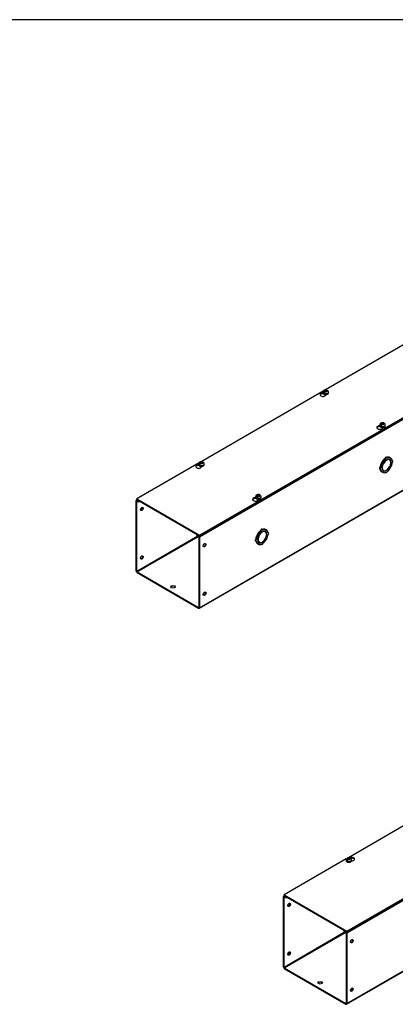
# Model space of a CAD drawing. Header units: inches. Extents: x 1 to 299, y -2 to 199.
# Tile 7 of 10: x 225 to 251, y 132 to 199. Entities that reach past the tile are written whole.
import ezdxf

# ---------------------------------------------------------------- set-up
doc = ezdxf.new("R2010")
doc.units = ezdxf.units.IN
doc.header["$MEASUREMENT"] = 0
for name, color, linetype in [('COM56309-3', 7, 'Continuous'), ('COM70723-6', 7, 'Continuous'), ('Default', 7, 'Continuous'), ('SCS19515', 7, 'Continuous')]:
    doc.layers.add(name, color=color, linetype=linetype)

# ---------------------------------------------------------------- blocks, each defined once
blk = doc.blocks.new('SE5')
at = {"layer": 'COM56309-3', "color": 7, "linetype": 'Continuous'}
for p, q in [((237.178, 163.768), (288.046, 193.137)), ((237.178, 163.722), (288.046, 193.09)), ((254.119, 178.49), (245.777, 173.674)), ((245.634, 173.591), (237.292, 168.775)), ((245.636, 173.418), (245.636, 173.427)), ((245.641, 173.421), (245.636, 173.418)), ((245.813, 173.334), (245.813, 173.363)), ((249.518, 171.178), (249.518, 171.186)), ((249.522, 171.18), (249.518, 171.178)), ((249.695, 171.093), (249.695, 171.122)), ((237.149, 168.692), (232.899, 166.239)), ((237.151, 168.519), (237.151, 168.528)), ((237.156, 168.522), (237.151, 168.519)), ((237.328, 168.435), (237.328, 168.464)), ((232.899, 166.239), (237.178, 163.768)), ((232.899, 166.192), (232.899, 166.239)), ((232.899, 166.192), (237.178, 163.722)), ((241.032, 166.279), (241.032, 166.287)), ((241.037, 166.281), (241.032, 166.279)), ((241.209, 166.194), (241.209, 166.223)), ((237.178, 163.722), (237.178, 163.768))]:
    blk.add_line(p, q, dxfattribs=at)
for centre, start_param, end_param in [((245.612, 173.349), 1.535805, 6.405229), ((245.612, 173.302), 1.448753, 2.938903), ((249.493, 171.108), 1.535805, 6.405229), ((249.493, 171.061), 1.448753, 2.941717), ((237.126, 168.45), 1.535805, 6.405229), ((237.126, 168.403), 1.448753, 2.938903), ((241.008, 166.209), 1.535805, 6.405229), ((241.008, 166.162), 1.448753, 2.941717)]:
    blk.add_ellipse(centre, major_axis=(0.203, 0), ratio=0.57735, start_param=start_param, end_param=end_param, dxfattribs=at)
at = {"layer": 'COM70723-6', "color": 7, "linetype": 'Continuous'}
for p, q in [((288.09, 193.02), (237.178, 163.626)), ((237.161, 158.782), (288.072, 188.175)), ((237.178, 158.821), (288.09, 188.215)), ((249.415, 171.17), (249.305, 171.106)), ((249.675, 168.703), (249.624, 168.732)), ((249.624, 168.732), (249.687, 168.697)), ((249.677, 168.707), (249.626, 168.736)), ((249.689, 168.7), (249.626, 168.736)), ((249.675, 168.703), (249.738, 168.667)), ((249.739, 168.67), (249.677, 168.707)), ((249.738, 168.667), (249.687, 168.697)), ((249.739, 168.67), (249.689, 168.7)), ((249.913, 168.973), (249.862, 169.003)), ((249.943, 168.871), (249.927, 168.88)), ((249.988, 169.053), (249.938, 169.082)), ((249.943, 168.871), (249.943, 168.891)), ((249.971, 168.908), (249.971, 168.887)), ((250.163, 168.9), (250.113, 168.929)), ((250.237, 169.03), (250.175, 168.922)), ((250.177, 168.921), (250.175, 168.922)), ((250.177, 168.921), (250.24, 169.029)), ((250.237, 169.03), (250.186, 169.06)), ((250.24, 169.029), (250.237, 169.03)), ((250.266, 168.737), (250.247, 168.748)), ((250.249, 168.727), (250.266, 168.737)), ((250.266, 168.705), (250.249, 168.694)), ((250.384, 168.825), (250.35, 168.845)), ((249.48, 168.29), (249.531, 168.26)), ((249.562, 168.365), (249.511, 168.395)), ((249.675, 168.056), (249.624, 168.085)), ((249.648, 168.38), (249.666, 168.391)), ((249.666, 168.358), (249.648, 168.348)), ((249.666, 168.391), (249.649, 168.4)), ((249.738, 168.164), (249.675, 168.056)), ((249.677, 168.055), (249.675, 168.056)), ((249.677, 168.055), (249.739, 168.163)), ((249.7, 168.215), (249.751, 168.185)), ((249.739, 168.163), (249.738, 168.164)), ((249.892, 168.052), (249.926, 168.032)), ((249.943, 168.178), (249.924, 168.189)), ((249.943, 168.178), (249.943, 168.198)), ((249.971, 168.214), (249.971, 168.194)), ((250.175, 168.415), (250.163, 168.422)), ((250.177, 168.418), (250.164, 168.425)), ((250.175, 168.415), (250.237, 168.378)), ((250.24, 168.382), (250.177, 168.418)), ((232.855, 161.317), (232.855, 166.122)), ((232.913, 166.184), (232.873, 166.161)), ((232.895, 166.099), (232.916, 166.111)), ((232.895, 161.294), (232.895, 166.099)), ((232.938, 166.17), (232.916, 166.157)), ((232.916, 166.157), (233.032, 166.09)), ((232.916, 166.111), (233.032, 166.044)), ((233.054, 166.103), (233.032, 166.09)), ((233.032, 166.044), (233.032, 166.09)), ((233.094, 166.08), (233.032, 166.044)), ((240.93, 166.271), (240.82, 166.207)), ((241.428, 164.074), (241.377, 164.104)), ((241.458, 163.972), (241.441, 163.981)), ((241.503, 164.154), (241.452, 164.183)), ((241.458, 163.972), (241.458, 163.992)), ((241.486, 164.009), (241.486, 163.988)), ((241.678, 164.001), (241.627, 164.03)), ((241.752, 164.131), (241.69, 164.023)), ((241.692, 164.022), (241.69, 164.023)), ((241.692, 164.022), (241.754, 164.13)), ((241.752, 164.131), (241.701, 164.161)), ((241.754, 164.13), (241.752, 164.131)), ((241.899, 163.926), (241.864, 163.946)), ((237.077, 163.708), (232.895, 161.294)), ((232.916, 161.258), (237.118, 163.684)), ((237.002, 163.798), (237.024, 163.811)), ((237.002, 163.798), (237.118, 163.731)), ((237.002, 163.752), (237.002, 163.798)), ((237.002, 163.752), (237.118, 163.685)), ((237.118, 163.731), (237.14, 163.744)), ((237.138, 163.649), (237.138, 158.844)), ((237.178, 163.626), (237.178, 158.821)), ((240.995, 163.391), (241.045, 163.361)), ((241.077, 163.466), (241.026, 163.496)), ((241.189, 163.804), (241.139, 163.833)), ((241.139, 163.833), (241.201, 163.798)), ((241.192, 163.808), (241.141, 163.837)), ((241.203, 163.801), (241.141, 163.837)), ((241.163, 163.481), (241.181, 163.492)), ((241.181, 163.459), (241.163, 163.449)), ((241.181, 163.492), (241.164, 163.501)), ((241.189, 163.804), (241.252, 163.768)), ((241.252, 163.265), (241.189, 163.157)), ((241.254, 163.771), (241.192, 163.808)), ((241.192, 163.156), (241.254, 163.264)), ((241.252, 163.768), (241.201, 163.798)), ((241.254, 163.771), (241.203, 163.801)), ((241.215, 163.316), (241.266, 163.286)), ((241.254, 163.264), (241.252, 163.265)), ((241.458, 163.279), (241.439, 163.29)), ((241.458, 163.279), (241.458, 163.299)), ((241.486, 163.315), (241.486, 163.295)), ((241.69, 163.516), (241.677, 163.523)), ((241.692, 163.519), (241.679, 163.526)), ((241.69, 163.516), (241.752, 163.479)), ((241.754, 163.483), (241.692, 163.519)), ((241.781, 163.838), (241.762, 163.849)), ((241.763, 163.828), (241.781, 163.838)), ((241.781, 163.806), (241.763, 163.795)), ((241.189, 163.157), (241.139, 163.187)), ((241.192, 163.156), (241.189, 163.157)), ((241.407, 163.153), (241.441, 163.133)), ((232.916, 161.258), (237.118, 158.832)), ((232.916, 161.212), (237.118, 158.786)), ((237.138, 158.844), (237.118, 158.832))]:
    blk.add_line(p, q, dxfattribs=at)
for centre, major_axis, start_param, end_param in [((249.906, 168.572), (-0.281, -0.487), 4.716752, 5.386446), ((249.957, 168.543), (-0.281, -0.487), 4.716752, 5.386446), ((249.906, 168.572), (0.281, 0.487), 0.896739, 1.566433), ((249.957, 168.543), (-0.219, -0.379), 4.716752, 5.452057), ((249.957, 168.543), (-0.206, -0.357), 3.975495, 5.449283), ((249.957, 168.543), (0.281, 0.487), 0.896739, 1.566433), ((249.906, 168.572), (-0.206, -0.357), 4.707761, 4.717017), ((249.957, 168.543), (0.219, 0.379), 0.831128, 1.566433), ((249.906, 169.028), (-0.0312, -0.0541), 3.141593, 5.497787), ((249.957, 168.999), (-0.0313, -0.0541), 2.356194, 5.497787), ((249.957, 168.543), (-0.206, -0.357), 2.404698, 3.878487), ((249.957, 168.543), (0.219, 0.379), 0.004363, 0.739668), ((249.957, 168.543), (0.206, 0.357), 3.975495, 5.449283), ((249.906, 168.572), (0.281, 0.487), 0.004363, 0.620067), ((249.957, 168.543), (0.281, 0.487), 0.004363, 0.674057), ((249.906, 168.572), (-0.206, -0.357), 3.141593, 3.271499), ((249.906, 168.572), (0.219, 0.379), 5.920402, 6.166551), ((249.957, 168.543), (0.219, 0.379), 5.543517, 6.278822), ((249.957, 168.543), (0.219, 0.379), 4.716752, 5.452057), ((249.957, 168.543), (0.281, 0.487), 5.609128, 6.278822), ((249.957, 168.543), (0.281, 0.487), 4.716752, 5.386446), ((250.353, 168.771), (-0.0312, -0.0541), 0.785398, 3.926991), ((249.511, 168.344), (0.0313, 0.0541), 0.785398, 3.141593), ((249.906, 168.572), (-0.281, -0.487), 5.663118, 6.278822), ((249.562, 168.314), (0.0312, 0.0541), 0.785398, 3.926991), ((249.957, 168.543), (-0.281, -0.487), 5.609128, 6.278822), ((249.957, 168.543), (-0.219, -0.379), 5.543517, 6.278822), ((249.957, 168.543), (0.206, 0.357), 2.404698, 3.878487), ((249.906, 168.572), (0.206, 0.357), 3.011687, 3.141593), ((249.957, 168.543), (-0.281, -0.487), 0.004363, 0.674057), ((249.906, 168.572), (-0.219, -0.379), 0.116634, 0.362783), ((249.957, 168.543), (-0.219, -0.379), 0.004363, 0.739668), ((249.957, 168.086), (0.0312, 0.0541), 2.356194, 5.497787), ((249.957, 168.543), (-0.219, -0.379), 0.831128, 1.566433), ((249.957, 168.543), (-0.281, -0.487), 0.896739, 1.566433), ((232.916, 166.087), (0.043, -0.0745), 2.356194, 3.926991), ((232.916, 166.087), (0.0145, -0.0251), 2.356194, 3.926991), ((233.209, 165.58), (-0.066, -0.115), 0.307887, 2.833706), ((241.421, 163.673), (0.281, 0.487), 0.896739, 1.566433), ((241.472, 163.644), (-0.206, -0.357), 3.975495, 5.449283), ((241.472, 163.644), (0.281, 0.487), 0.896739, 1.566433), ((241.472, 163.644), (0.219, 0.379), 0.831128, 1.566433), ((241.421, 164.129), (-0.0312, -0.0541), 3.141593, 5.497787), ((241.472, 164.1), (-0.0313, -0.0541), 2.356194, 5.497787), ((241.472, 163.644), (-0.206, -0.357), 2.404698, 3.878487), ((241.472, 163.644), (0.219, 0.379), 0.004363, 0.739668), ((241.421, 163.673), (0.281, 0.487), 0.004363, 0.620067), ((241.472, 163.644), (0.281, 0.487), 0.004363, 0.674057), ((241.421, 163.673), (-0.206, -0.357), 3.141593, 3.271499), ((241.421, 163.673), (0.219, 0.379), 5.920402, 6.166551), ((241.472, 163.644), (0.219, 0.379), 5.543517, 6.278822), ((241.472, 163.644), (0.281, 0.487), 5.609128, 6.278822), ((241.867, 163.872), (-0.0312, -0.0541), 0.785398, 3.926991), ((237.118, 163.661), (-0.043, 0.0745), 3.926991, 5.497787), ((237.118, 163.661), (-0.0145, 0.0251), 3.926991, 5.497787), ((237.492, 163.107), (0.066, 0.115), 3.44948, 5.975298), ((241.026, 163.445), (0.0313, 0.0541), 0.785398, 3.141593), ((241.421, 163.673), (-0.281, -0.487), 4.716752, 5.386446), ((241.421, 163.673), (-0.281, -0.487), 5.663118, 6.278822), ((241.077, 163.415), (0.0312, 0.0541), 0.785398, 3.926991), ((241.472, 163.644), (-0.281, -0.487), 4.716752, 5.386446), ((241.472, 163.644), (-0.281, -0.487), 5.609128, 6.278822), ((241.472, 163.644), (-0.219, -0.379), 4.716752, 5.452057), ((241.472, 163.644), (-0.219, -0.379), 5.543517, 6.278822), ((241.472, 163.644), (0.206, 0.357), 2.404698, 3.878487), ((241.421, 163.673), (0.206, 0.357), 3.011687, 3.141593), ((241.421, 163.673), (-0.206, -0.357), 4.707761, 4.717017), ((241.421, 163.673), (-0.219, -0.379), 0.116634, 0.362783), ((241.472, 163.644), (-0.219, -0.379), 0.004363, 0.739668), ((241.472, 163.187), (0.0312, 0.0541), 2.356194, 5.497787), ((241.472, 163.644), (0.206, 0.357), 3.975495, 5.449283), ((241.472, 163.644), (-0.219, -0.379), 0.831128, 1.566433), ((241.472, 163.644), (-0.281, -0.487), 0.896739, 1.566433), ((241.472, 163.644), (0.219, 0.379), 4.716752, 5.452057), ((241.472, 163.644), (0.281, 0.487), 4.716752, 5.386446), ((241.472, 163.644), (-0.281, -0.487), 0.004363, 0.674057), ((233.209, 162.267), (-0.066, -0.115), 0.307887, 2.833706), ((232.916, 161.282), (-0.043, 0.0745), 0.785398, 2.356194), ((232.916, 161.282), (-0.0145, 0.0251), 0.785398, 2.356194), ((235.37, 160.203), (0.156, 0), 0.260902, 2.88069), ((237.492, 159.795), (0.067, 0.115), 3.44948, 5.975298), ((237.118, 158.856), (-0.0145, 0.0251), 2.356194, 3.926991), ((237.118, 158.856), (-0.043, 0.0745), 2.356194, 3.926991)]:
    blk.add_ellipse(centre, major_axis=major_axis, ratio=0.57735, start_param=start_param, end_param=end_param, dxfattribs=at)
for centre, major_axis in [((233.249, 165.557), (-0.066, -0.115)), ((237.532, 163.084), (0.066, 0.115)), ((233.249, 162.244), (-0.066, -0.115)), ((235.37, 160.249), (0.156, 0)), ((237.532, 159.771), (0.067, 0.115))]:
    blk.add_ellipse(centre, major_axis=major_axis, ratio=0.57735, dxfattribs=at)
at = {"layer": 'SCS19515', "color": 7, "linetype": 'Continuous'}
for p, q in [((245.617, 173.529), (245.617, 173.48)), ((245.724, 173.52), (245.653, 173.479)), ((245.748, 173.595), (245.717, 173.577)), ((245.748, 173.635), (245.818, 173.635)), ((245.748, 173.595), (245.748, 173.635)), ((245.748, 173.595), (245.748, 173.544)), ((245.748, 173.574), (245.818, 173.574)), ((245.76, 173.552), (245.79, 173.57)), ((245.86, 173.57), (245.79, 173.57)), ((245.848, 173.653), (245.818, 173.635)), ((245.818, 173.574), (245.818, 173.635)), ((245.86, 173.598), (245.818, 173.574)), ((245.86, 173.61), (245.891, 173.628)), ((245.86, 173.61), (245.86, 173.57)), ((245.992, 173.48), (245.992, 173.529)), ((249.498, 171.288), (249.498, 171.239)), ((249.606, 171.279), (249.534, 171.238)), ((249.629, 171.354), (249.599, 171.336)), ((249.629, 171.394), (249.699, 171.394)), ((249.629, 171.354), (249.629, 171.394)), ((249.629, 171.354), (249.629, 171.303)), ((249.629, 171.333), (249.699, 171.333)), ((249.641, 171.312), (249.672, 171.329)), ((249.741, 171.329), (249.672, 171.329)), ((249.73, 171.412), (249.699, 171.394)), ((249.699, 171.333), (249.699, 171.394)), ((249.741, 171.357), (249.699, 171.333)), ((249.741, 171.37), (249.772, 171.387)), ((249.741, 171.37), (249.741, 171.329)), ((249.873, 171.239), (249.873, 171.288)), ((237.131, 168.63), (237.131, 168.581)), ((237.239, 168.621), (237.168, 168.58)), ((237.263, 168.696), (237.232, 168.678)), ((237.263, 168.736), (237.332, 168.736)), ((237.263, 168.696), (237.263, 168.736)), ((237.263, 168.696), (237.263, 168.645)), ((237.263, 168.675), (237.332, 168.675)), ((237.274, 168.653), (237.305, 168.671)), ((237.375, 168.671), (237.305, 168.671)), ((237.363, 168.754), (237.332, 168.736)), ((237.332, 168.675), (237.332, 168.736)), ((237.375, 168.699), (237.332, 168.675)), ((237.375, 168.711), (237.406, 168.729)), ((237.375, 168.711), (237.375, 168.671)), ((237.506, 168.581), (237.506, 168.63)), ((241.013, 166.389), (241.013, 166.34)), ((241.12, 166.38), (241.049, 166.339)), ((241.144, 166.455), (241.113, 166.437)), ((241.144, 166.495), (241.214, 166.495)), ((241.144, 166.455), (241.144, 166.495)), ((241.144, 166.455), (241.144, 166.404)), ((241.144, 166.434), (241.214, 166.434)), ((241.156, 166.413), (241.187, 166.43)), ((241.256, 166.43), (241.187, 166.43)), ((241.244, 166.513), (241.214, 166.495)), ((241.214, 166.434), (241.214, 166.495)), ((241.256, 166.458), (241.214, 166.434)), ((241.256, 166.471), (241.287, 166.488)), ((241.256, 166.471), (241.256, 166.43)), ((241.388, 166.34), (241.388, 166.389))]:
    blk.add_line(p, q, dxfattribs=at)
for centre, radius, start, end in [((245.795, 173.456), 0.144, 122.64314, 170.97254), ((245.837, 173.431), 0.144, 122.64346, 170.97222), ((245.866, 173.531), 0.125, 359.3836, 52.6498), ((249.676, 171.215), 0.144, 122.64314, 170.97254), ((249.718, 171.191), 0.144, 122.64346, 170.97222), ((249.747, 171.29), 0.125, 359.3836, 52.6498), ((237.309, 168.557), 0.144, 122.64314, 170.97254), ((237.352, 168.533), 0.144, 122.64346, 170.97222), ((237.381, 168.632), 0.125, 359.3836, 52.6498), ((241.191, 166.316), 0.144, 122.64314, 170.97254), ((241.233, 166.292), 0.144, 122.64346, 170.97222), ((241.262, 166.391), 0.125, 359.3836, 52.6498)]:
    blk.add_arc(centre, radius, start, end, dxfattribs=at)
for centre, major_axis, start_param, end_param in [((245.804, 173.529), (0.187, 0), 3.141683, 6.283185), ((245.804, 173.48), (-0.188, 0), 0, 3.141593), ((245.804, 173.541), (-0.186, 0), 0.623612, 0.947184), ((245.804, 173.603), (0.0975, 0), 1.098165, 3.614224), ((245.804, 173.603), (-0.0975, 0), 1.098165, 3.614224), ((245.804, 173.529), (0.187, 0), 0, 0.000524), ((249.685, 171.288), (0.188, 0), 3.141683, 6.283185), ((249.685, 171.362), (0.0975, 0), 1.098165, 3.614224), ((249.685, 171.362), (-0.0975, 0), 1.098165, 3.614224), ((249.685, 171.288), (0.188, 0), 0, 0.000524), ((249.685, 171.239), (-0.188, 0), 0, 3.141593), ((249.685, 171.3), (-0.186, 0), 0.623612, 0.947184), ((237.319, 168.63), (0.187, 0), 3.141683, 6.283185), ((237.319, 168.581), (-0.188, 0), 0, 3.141593), ((237.319, 168.642), (-0.186, 0), 0.623612, 0.947184), ((237.319, 168.704), (0.0975, 0), 1.098165, 3.614224), ((237.319, 168.704), (-0.0975, 0), 1.098165, 3.614224), ((237.319, 168.63), (0.187, 0), 0, 0.000524), ((241.2, 166.389), (0.187, 0), 3.141683, 6.283185), ((241.2, 166.34), (-0.187, 0), 0, 3.141593), ((241.2, 166.401), (-0.186, 0), 0.623612, 0.947184), ((241.2, 166.463), (0.0975, 0), 1.098165, 3.614224), ((241.2, 166.463), (-0.0975, 0), 1.098165, 3.614224), ((241.2, 166.389), (0.187, 0), 0, 0.000524)]:
    blk.add_ellipse(centre, major_axis=major_axis, ratio=0.57735, start_param=start_param, end_param=end_param, dxfattribs=at)
for points, knots in [([(245.617, 173.48), (245.617, 173.479), (245.616, 173.471), (245.62, 173.455), (245.629, 173.434), (245.645, 173.415), (245.665, 173.398), (245.691, 173.384), (245.721, 173.372), (245.753, 173.365), (245.788, 173.361), (245.823, 173.361), (245.857, 173.365), (245.889, 173.373), (245.919, 173.385), (245.945, 173.4), (245.966, 173.418), (245.981, 173.438), (245.99, 173.458), (245.991, 173.471), (245.991, 173.479)], [0, 0, 0, 0, 0.004974, 0.060124, 0.114868, 0.17102, 0.229563, 0.290001, 0.35118, 0.412255, 0.473139, 0.533939, 0.594822, 0.655919, 0.717429, 0.779508, 0.842098, 0.897785, 0.951267, 1, 1, 1, 1]), ([(245.891, 173.659), (245.888, 173.661), (245.876, 173.666), (245.85, 173.672), (245.816, 173.676), (245.781, 173.675), (245.746, 173.669), (245.713, 173.659), (245.684, 173.644), (245.661, 173.626), (245.641, 173.605), (245.627, 173.582), (245.618, 173.556), (245.617, 173.539), (245.617, 173.529)], [0, 0, 0, 0, 0.024935, 0.118527, 0.212927, 0.307783, 0.40402, 0.502787, 0.594108, 0.68142, 0.764212, 0.843854, 0.921768, 1, 1, 1, 1]), ([(245.913, 173.629), (245.912, 173.633), (245.911, 173.636), (245.909, 173.643), (245.907, 173.646), (245.903, 173.651), (245.901, 173.654), (245.896, 173.657), (245.893, 173.659), (245.887, 173.661), (245.884, 173.662), (245.878, 173.662), (245.874, 173.662), (245.867, 173.661), (245.863, 173.66), (245.856, 173.657), (245.852, 173.655), (245.848, 173.653)], [0, 0, 0, 0, 0.125, 0.125, 0.25, 0.25, 0.375, 0.375, 0.5, 0.5, 0.625, 0.625, 0.75, 0.75, 0.875, 0.875, 1, 1, 1, 1]), ([(245.891, 173.628), (245.895, 173.63), (245.898, 173.632), (245.906, 173.635), (245.91, 173.636), (245.917, 173.637), (245.92, 173.638), (245.927, 173.637), (245.93, 173.636), (245.936, 173.634), (245.938, 173.633), (245.941, 173.631), (245.942, 173.63), (245.942, 173.63)], [0, 0, 0, 0, 0.125, 0.125, 0.25, 0.25, 0.375, 0.375, 0.5, 0.5, 0.625, 0.625, 0.6404834, 0.6404834, 0.6404834, 0.6404834]), ([(249.772, 171.418), (249.769, 171.42), (249.757, 171.425), (249.731, 171.431), (249.697, 171.435), (249.662, 171.434), (249.627, 171.429), (249.595, 171.418), (249.566, 171.404), (249.542, 171.386), (249.523, 171.364), (249.509, 171.341), (249.5, 171.315), (249.499, 171.298), (249.498, 171.288)], [0, 0, 0, 0, 0.024935, 0.118527, 0.212927, 0.307783, 0.40402, 0.502787, 0.594108, 0.68142, 0.764212, 0.843854, 0.921768, 1, 1, 1, 1]), ([(249.794, 171.388), (249.793, 171.392), (249.793, 171.395), (249.79, 171.402), (249.788, 171.405), (249.784, 171.41), (249.782, 171.413), (249.777, 171.416), (249.775, 171.418), (249.769, 171.42), (249.766, 171.421), (249.759, 171.421), (249.756, 171.421), (249.748, 171.42), (249.745, 171.419), (249.737, 171.416), (249.734, 171.414), (249.73, 171.412)], [0, 0, 0, 0, 0.125, 0.125, 0.25, 0.25, 0.375, 0.375, 0.5, 0.5, 0.625, 0.625, 0.75, 0.75, 0.875, 0.875, 1, 1, 1, 1]), ([(249.772, 171.387), (249.776, 171.389), (249.78, 171.391), (249.787, 171.394), (249.791, 171.395), (249.798, 171.396), (249.801, 171.397), (249.808, 171.396), (249.811, 171.396), (249.817, 171.393), (249.82, 171.392), (249.823, 171.39), (249.823, 171.39), (249.823, 171.389)], [0, 0, 0, 0, 0.125, 0.125, 0.25, 0.25, 0.375, 0.375, 0.5, 0.5, 0.625, 0.625, 0.6404834, 0.6404834, 0.6404834, 0.6404834]), ([(249.498, 171.239), (249.498, 171.238), (249.497, 171.231), (249.501, 171.214), (249.51, 171.194), (249.526, 171.174), (249.547, 171.157), (249.572, 171.143), (249.602, 171.132), (249.635, 171.124), (249.669, 171.12), (249.704, 171.12), (249.738, 171.124), (249.771, 171.132), (249.801, 171.144), (249.827, 171.159), (249.848, 171.177), (249.862, 171.197), (249.871, 171.218), (249.872, 171.231), (249.872, 171.238)], [0, 0, 0, 0, 0.004974, 0.060124, 0.114868, 0.17102, 0.229563, 0.290001, 0.35118, 0.412255, 0.473139, 0.533939, 0.594822, 0.655919, 0.717429, 0.779508, 0.842098, 0.897785, 0.951267, 1, 1, 1, 1]), ([(237.132, 168.581), (237.131, 168.58), (237.13, 168.573), (237.134, 168.556), (237.144, 168.535), (237.159, 168.516), (237.18, 168.499), (237.206, 168.485), (237.236, 168.473), (237.268, 168.466), (237.303, 168.462), (237.337, 168.462), (237.372, 168.466), (237.404, 168.474), (237.434, 168.486), (237.46, 168.501), (237.481, 168.519), (237.496, 168.539), (237.505, 168.559), (237.505, 168.572), (237.506, 168.58)], [0, 0, 0, 0, 0.004974, 0.060124, 0.114868, 0.17102, 0.229563, 0.290001, 0.35118, 0.412255, 0.473139, 0.533939, 0.594822, 0.655919, 0.717429, 0.779508, 0.842098, 0.897785, 0.951267, 1, 1, 1, 1]), ([(237.405, 168.76), (237.402, 168.762), (237.39, 168.767), (237.365, 168.773), (237.331, 168.777), (237.295, 168.776), (237.26, 168.771), (237.228, 168.76), (237.199, 168.746), (237.175, 168.727), (237.156, 168.706), (237.142, 168.683), (237.133, 168.657), (237.132, 168.64), (237.132, 168.63)], [0, 0, 0, 0, 0.024935, 0.118527, 0.212927, 0.307783, 0.40402, 0.502787, 0.594108, 0.68142, 0.764212, 0.843854, 0.921768, 1, 1, 1, 1]), ([(237.428, 168.73), (237.427, 168.734), (237.426, 168.737), (237.423, 168.744), (237.422, 168.747), (237.418, 168.752), (237.416, 168.755), (237.411, 168.758), (237.408, 168.76), (237.402, 168.762), (237.399, 168.763), (237.392, 168.763), (237.389, 168.763), (237.382, 168.762), (237.378, 168.761), (237.371, 168.758), (237.367, 168.756), (237.363, 168.754)], [0, 0, 0, 0, 0.125, 0.125, 0.25, 0.25, 0.375, 0.375, 0.5, 0.5, 0.625, 0.625, 0.75, 0.75, 0.875, 0.875, 1, 1, 1, 1]), ([(237.406, 168.729), (237.409, 168.731), (237.413, 168.733), (237.421, 168.736), (237.424, 168.737), (237.431, 168.738), (237.435, 168.739), (237.442, 168.738), (237.445, 168.738), (237.45, 168.735), (237.453, 168.734), (237.456, 168.732), (237.456, 168.732), (237.457, 168.731)], [0, 0, 0, 0, 0.125, 0.125, 0.25, 0.25, 0.375, 0.375, 0.5, 0.5, 0.625, 0.625, 0.6404834, 0.6404834, 0.6404834, 0.6404834]), ([(241.013, 166.34), (241.013, 166.339), (241.012, 166.332), (241.016, 166.315), (241.025, 166.295), (241.041, 166.275), (241.061, 166.258), (241.087, 166.244), (241.117, 166.233), (241.15, 166.225), (241.184, 166.221), (241.219, 166.221), (241.253, 166.225), (241.285, 166.233), (241.315, 166.245), (241.342, 166.26), (241.362, 166.278), (241.377, 166.298), (241.386, 166.319), (241.387, 166.332), (241.387, 166.339)], [0, 0, 0, 0, 0.004974, 0.060124, 0.114868, 0.17102, 0.229563, 0.290001, 0.35118, 0.412255, 0.473139, 0.533939, 0.594822, 0.655919, 0.717429, 0.779508, 0.842098, 0.897785, 0.951267, 1, 1, 1, 1]), ([(241.287, 166.519), (241.284, 166.521), (241.272, 166.526), (241.246, 166.532), (241.212, 166.536), (241.177, 166.535), (241.142, 166.53), (241.109, 166.519), (241.081, 166.505), (241.057, 166.487), (241.037, 166.465), (241.023, 166.442), (241.014, 166.416), (241.013, 166.399), (241.013, 166.389)], [0, 0, 0, 0, 0.024935, 0.118527, 0.212927, 0.307783, 0.40402, 0.502787, 0.594108, 0.68142, 0.764212, 0.843854, 0.921768, 1, 1, 1, 1]), ([(241.309, 166.489), (241.308, 166.493), (241.307, 166.496), (241.305, 166.503), (241.303, 166.506), (241.299, 166.511), (241.297, 166.514), (241.292, 166.518), (241.289, 166.519), (241.284, 166.521), (241.28, 166.522), (241.274, 166.522), (241.27, 166.522), (241.263, 166.521), (241.259, 166.52), (241.252, 166.517), (241.248, 166.515), (241.244, 166.513)], [0, 0, 0, 0, 0.125, 0.125, 0.25, 0.25, 0.375, 0.375, 0.5, 0.5, 0.625, 0.625, 0.75, 0.75, 0.875, 0.875, 1, 1, 1, 1]), ([(241.287, 166.488), (241.291, 166.49), (241.294, 166.492), (241.302, 166.495), (241.306, 166.496), (241.313, 166.497), (241.316, 166.498), (241.323, 166.497), (241.326, 166.497), (241.332, 166.495), (241.335, 166.493), (241.337, 166.491), (241.338, 166.491), (241.338, 166.49)], [0, 0, 0, 0, 0.125, 0.125, 0.25, 0.25, 0.375, 0.375, 0.5, 0.5, 0.625, 0.625, 0.6404834, 0.6404834, 0.6404834, 0.6404834])]:
    blk.add_open_spline(points, degree=3, knots=knots, dxfattribs=at)
blk = doc.blocks.new('SE7')
at = {"layer": 'COM56309-3', "color": 7, "linetype": 'Continuous'}
for p, q in [((247.238, 136.763), (298.105, 166.131)), ((247.238, 136.716), (298.105, 166.085)), ((255.693, 146.585), (247.351, 141.769)), ((247.208, 141.686), (242.959, 139.233)), ((242.959, 139.233), (247.238, 136.763)), ((242.959, 139.187), (242.959, 139.233)), ((242.959, 139.187), (247.238, 136.716)), ((247.238, 136.716), (247.238, 136.763))]:
    blk.add_line(p, q, dxfattribs=at)
for centre, start_param, end_param in [((247.571, 141.666), 1.525049, 5.346529), ((247.571, 141.62), 3.341468, 5.028501)]:
    blk.add_ellipse(centre, major_axis=(-0.203, 0), ratio=0.57735, start_param=start_param, end_param=end_param, dxfattribs=at)
at = {"layer": 'COM70723-6', "color": 7, "linetype": 'Continuous'}
for p, q in [((298.15, 166.014), (247.238, 136.621)), ((247.238, 131.815), (298.15, 161.209)), ((247.22, 131.776), (298.132, 161.17)), ((242.915, 134.311), (242.915, 139.117)), ((242.972, 139.179), (242.933, 139.156)), ((242.955, 139.093), (242.976, 139.105)), ((242.955, 134.288), (242.955, 139.093)), ((242.998, 139.164), (242.976, 139.152)), ((242.976, 139.152), (243.092, 139.085)), ((242.976, 139.105), (243.092, 139.038)), ((243.114, 139.097), (243.092, 139.085)), ((243.092, 139.038), (243.092, 139.085)), ((243.154, 139.074), (243.092, 139.038)), ((247.137, 136.703), (242.955, 134.288)), ((242.976, 134.253), (247.178, 136.679)), ((247.061, 136.793), (247.083, 136.806)), ((247.061, 136.793), (247.177, 136.726)), ((247.061, 136.746), (247.061, 136.793)), ((247.061, 136.746), (247.177, 136.679)), ((247.177, 136.726), (247.199, 136.739)), ((247.198, 136.644), (247.198, 131.839)), ((247.238, 136.621), (247.238, 131.815)), ((242.976, 134.253), (247.177, 131.827)), ((242.976, 134.206), (247.177, 131.78)), ((247.198, 131.839), (247.177, 131.827))]:
    blk.add_line(p, q, dxfattribs=at)
for centre, major_axis, start_param, end_param in [((242.976, 139.081), (0.043, -0.0745), 2.356194, 3.926991), ((242.976, 139.081), (0.0145, -0.0251), 2.356194, 3.926991), ((243.268, 138.574), (0.066, 0.115), 3.44948, 5.975298), ((247.177, 136.656), (-0.043, 0.0745), 3.926991, 5.497787), ((247.177, 136.656), (-0.0145, 0.0251), 3.926991, 5.497787), ((247.551, 136.102), (-0.066, -0.115), 0.307887, 2.833706), ((243.268, 135.262), (0.066, 0.115), 3.44948, 5.975298), ((242.976, 134.276), (-0.043, 0.0745), 0.785398, 2.356194), ((242.976, 134.276), (-0.0145, 0.0251), 0.785398, 2.356194), ((245.43, 133.197), (-0.156, 0), 3.402495, 6.022283), ((247.551, 132.789), (-0.066, -0.115), 0.307887, 2.833706), ((247.177, 131.851), (-0.0145, 0.0251), 2.356194, 3.926991), ((247.177, 131.851), (-0.043, 0.0745), 2.356194, 3.926991)]:
    blk.add_ellipse(centre, major_axis=major_axis, ratio=0.57735, start_param=start_param, end_param=end_param, dxfattribs=at)
for centre, major_axis in [((243.309, 138.551), (0.066, 0.115)), ((247.592, 136.078), (-0.066, -0.115)), ((243.309, 135.239), (0.066, 0.115)), ((245.43, 133.244), (-0.156, 0)), ((247.592, 132.766), (-0.066, -0.115))]:
    blk.add_ellipse(centre, major_axis=major_axis, ratio=0.57735, dxfattribs=at)
at = {"layer": 'SCS19515', "color": 7, "linetype": 'Continuous'}
for p, q in [((247.322, 141.73), (247.392, 141.73)), ((247.322, 141.69), (247.322, 141.73)), ((247.423, 141.748), (247.392, 141.73)), ((247.392, 141.669), (247.392, 141.73)), ((247.434, 141.706), (247.465, 141.724)), ((247.434, 141.706), (247.434, 141.666)), ((247.191, 141.625), (247.191, 141.576)), ((247.299, 141.615), (247.227, 141.574)), ((247.322, 141.69), (247.292, 141.673)), ((247.322, 141.69), (247.322, 141.639)), ((247.322, 141.669), (247.392, 141.669)), ((247.334, 141.648), (247.365, 141.666)), ((247.434, 141.666), (247.365, 141.666)), ((247.434, 141.694), (247.392, 141.669)), ((247.566, 141.576), (247.566, 141.625))]:
    blk.add_line(p, q, dxfattribs=at)
for centre, radius, start, end in [((247.326, 141.623), 0.134, 117.21757, 179.46406), ((247.378, 141.529), 0.242, 69.04033, 118.1818), ((247.436, 141.624), 0.129, 0.42895, 51.98264), ((247.369, 141.552), 0.144, 122.64314, 170.97254), ((247.411, 141.527), 0.144, 122.64346, 170.97222)]:
    blk.add_arc(centre, radius, start, end, dxfattribs=at)
for centre, major_axis, start_param, end_param in [((247.378, 141.698), (0.0975, 0), 1.098165, 3.614224), ((247.378, 141.698), (-0.0975, 0), 1.098165, 3.614224), ((247.378, 141.625), (-0.187, 0), 0.000524, 3.141683), ((247.378, 141.576), (0.188, 0), 3.141593, 6.283185), ((247.378, 141.637), (-0.186, 0), 0.623612, 0.947184)]:
    blk.add_ellipse(centre, major_axis=major_axis, ratio=0.57735, start_param=start_param, end_param=end_param, dxfattribs=at)
for points, knots in [([(247.487, 141.724), (247.486, 141.728), (247.485, 141.732), (247.483, 141.739), (247.481, 141.742), (247.477, 141.747), (247.475, 141.749), (247.47, 141.753), (247.468, 141.754), (247.462, 141.757), (247.459, 141.757), (247.452, 141.758), (247.449, 141.757), (247.441, 141.756), (247.438, 141.755), (247.43, 141.752), (247.427, 141.75), (247.423, 141.748)], [0, 0, 0, 0, 0.125, 0.125, 0.25, 0.25, 0.375, 0.375, 0.5, 0.5, 0.625, 0.625, 0.75, 0.75, 0.875, 0.875, 1, 1, 1, 1]), ([(247.465, 141.724), (247.469, 141.726), (247.473, 141.728), (247.48, 141.731), (247.484, 141.732), (247.491, 141.733), (247.494, 141.733), (247.501, 141.733), (247.504, 141.732), (247.51, 141.73), (247.513, 141.728), (247.516, 141.726), (247.516, 141.726), (247.516, 141.726)], [0, 0, 0, 0, 0.125, 0.125, 0.25, 0.25, 0.375, 0.375, 0.5, 0.5, 0.625, 0.625, 0.6402961, 0.6402961, 0.6402961, 0.6402961]), ([(247.191, 141.577), (247.191, 141.576), (247.19, 141.568), (247.194, 141.551), (247.203, 141.53), (247.219, 141.511), (247.24, 141.494), (247.265, 141.479), (247.295, 141.468), (247.328, 141.46), (247.362, 141.457), (247.397, 141.457), (247.431, 141.461), (247.464, 141.469), (247.489, 141.478), (247.501, 141.485), (247.506, 141.488)], [0, 0, 0, 0, 0.011195, 0.084694, 0.157648, 0.232475, 0.310488, 0.391028, 0.472559, 0.553951, 0.635089, 0.716115, 0.797251, 0.878672, 0.960642, 1, 1, 1, 1]), ([(247.506, 141.488), (247.511, 141.491), (247.523, 141.498), (247.541, 141.514), (247.555, 141.533), (247.564, 141.555), (247.565, 141.568), (247.566, 141.576)], [0, 0, 0, 0, 0.12882, 0.371637, 0.588535, 0.796846, 1, 1, 1, 1])]:
    blk.add_open_spline(points, degree=3, knots=knots, dxfattribs=at)
blk = doc.blocks.new('BORDER')
at = {"layer": 'Default', "color": 7, "linetype": 'Continuous'}
blk.add_line((0, 27.86), (-41.86, 27.86), dxfattribs=at)

msp = doc.modelspace()

# ---------------------------------------------------------------- block references
at = {"layer": 'Default', "color": 7, "xscale": 7.12, "yscale": 7.12, "zscale": 7.12}
msp.add_blockref('BORDER', (299.411, 0.564), dxfattribs=at)
at = {"layer": 'Default'}
for name in ['SE5', 'SE7']:
    msp.add_blockref(name, (0, 0), dxfattribs=at)

doc.saveas('drawing.dxf')
